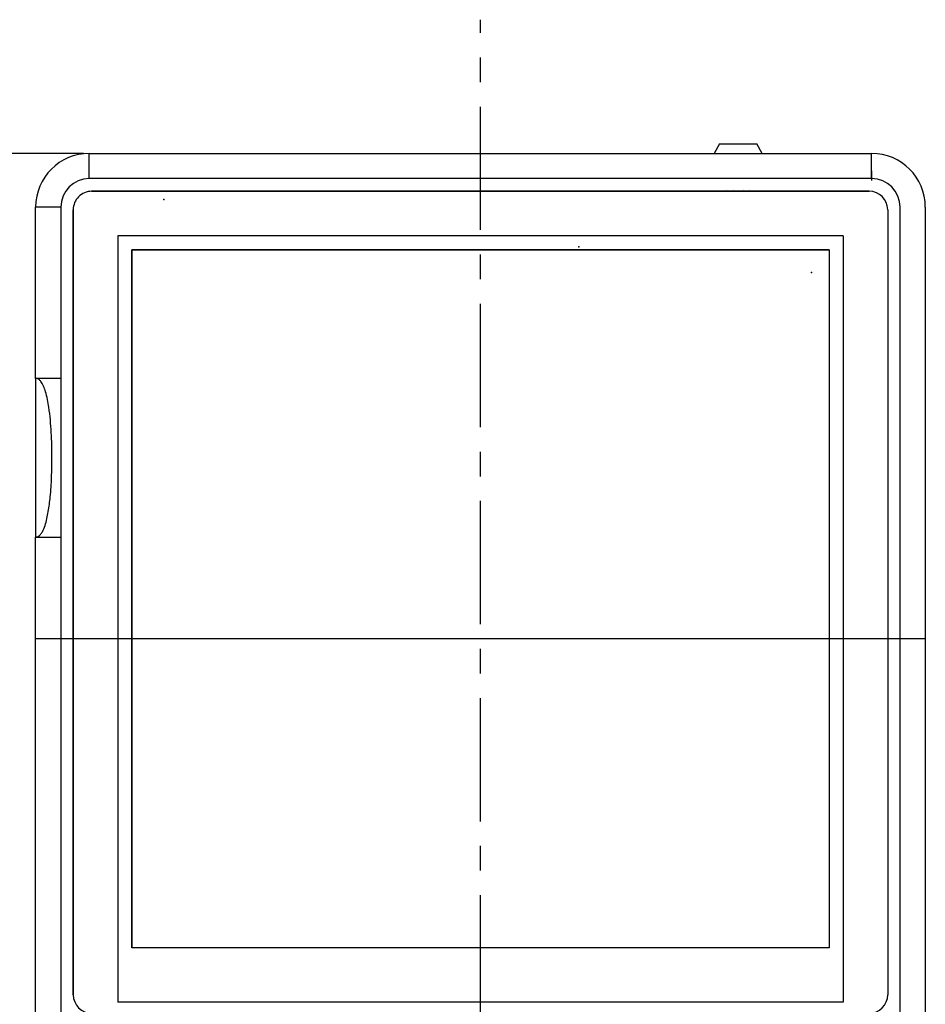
# Model space of a CAD drawing. Header units: inches. Extents: x 101 to 265, y 24 to 241.
# Tile 4 of 4: x 172 to 265, y 139 to 240. Entities that reach past the tile are written whole.
import ezdxf

# ---------------------------------------------------------------- set-up
doc = ezdxf.new("R2010")
doc.units = ezdxf.units.IN
doc.header["$MEASUREMENT"] = 0
doc.linetypes.add('CENTERX2', pattern=[20.32, 12.7, -2.54, 2.54, -2.54])
doc.styles.get("Standard").update_dxf_attribs({"font": 'simsun.ttc'})
doc.dimstyles.new('ISO-25', dxfattribs={"dimtxt": 2.5, "dimasz": 2.5, "dimexe": 1.25, "dimexo": 0.625, "dimtad": 1, "dimtxsty": 'Standard', "dimcen": 2.5, "dimadec": 0, "dimazin": 0, "dimtfac": 1, "dimtmove": 0, "dimatfit": 3, "dimfxl": 1, "dimarcsym": 0})

# ---------------------------------------------------------------- blocks, each defined once
blk = doc.blocks.new('*D21')
at = {"color": 0, "lineweight": -2}
for p, q in [((178.13, 226.24), (106.11, 226.24)), ((108.11, 222.16), (108.11, 158.07)), ((108.11, 86.85), (108.11, 150.94)), ((178.13, 82.77), (106.11, 82.77))]:
    blk.add_line(p, q, dxfattribs=at)
at = {"color": 0}
for points in [[(108.79, 222.16), (107.43, 222.16), (108.11, 226.24)], [(107.43, 86.85), (108.79, 86.85), (108.11, 82.77)]]:
    blk.add_solid(points, dxfattribs=at)
at = {"layer": 'Defpoints', "color": 0}
for p in [(178.13, 226.24), (108.11, 82.77), (178.13, 82.77)]:
    blk.add_point(p, dxfattribs=at)
at = {"color": 0, "insert": (108.11, 154.51), "char_height": 3.5, "attachment_point": 5}
blk.add_mtext('143,47', dxfattribs=at)

msp = doc.modelspace()

# ---------------------------------------------------------------- linework, layer by layer
at = {"color": 7, "linetype": 'CENTERX2'}
for p, q in [((219.066, 35.478), (219.066, 240.028)), ((201.214, 222.345), (214.714, 222.345))]:
    msp.add_line(p, q, dxfattribs=at)
at = {"color": 7, "linetype": 'Continuous', "lineweight": 25}
for p, q in [((243.733, 227.245), (243.156, 226.245)), ((243.733, 227.245), (247.558, 227.245)), ((248.136, 226.245), (247.558, 227.245)), ((178.716, 223.645), (178.716, 226.245)), ((178.716, 226.245), (259.416, 226.245)), ((178.716, 226.245), (181.088, 226.245)), ((259.416, 223.645), (259.416, 226.245)), ((259.416, 223.645), (178.716, 223.645)), ((178.961, 222.341), (259.171, 222.344)), ((244.447, 222.484), (244.447, 222.494)), ((245.144, 222.494), (245.145, 222.484)), ((246.147, 222.484), (246.147, 222.494)), ((246.844, 222.494), (246.845, 222.484)), ((175.778, 220.715), (173.178, 220.714)), ((173.18, 203.044), (173.178, 220.714)), ((175.778, 220.715), (175.78, 203.044)), ((177.064, 139.521), (177.061, 220.441)), ((261.071, 220.444), (261.074, 139.524)), ((262.353, 96.807), (262.353, 220.706)), ((264.953, 220.706), (264.953, 96.807)), ((183.101, 216.301), (255.031, 216.304)), ((183.103, 144.371), (183.101, 216.301)), ((255.031, 216.304), (255.033, 144.374)), ((173.18, 203.044), (173.181, 186.704)), ((175.78, 203.044), (173.18, 203.044)), ((175.78, 203.044), (175.78, 186.704)), ((173.18, 186.704), (175.78, 186.704)), ((173.18, 96.807), (173.18, 186.704)), ((175.78, 186.704), (175.78, 96.808)), ((255.033, 144.374), (183.103, 144.371))]:
    msp.add_line(p, q, dxfattribs=at)
at = {"color": 7, "linetype": 'Continuous'}
for p, q in [((259.416, 224.445), (259.416, 223.445)), ((259.171, 222.344), (178.961, 222.341)), ((177.061, 220.441), (177.064, 139.521)), ((261.071, 220.444), (261.074, 139.524)), ((256.481, 217.754), (181.651, 217.751)), ((181.651, 217.751), (181.654, 138.771)), ((256.481, 217.754), (256.484, 138.774)), ((255.031, 216.304), (183.101, 216.301)), ((183.101, 216.301), (183.103, 144.371)), ((255.031, 216.304), (255.033, 144.374)), ((255.033, 144.374), (183.103, 144.371)), ((256.484, 138.774), (181.654, 138.771))]:
    msp.add_line(p, q, dxfattribs=at)
msp.add_line((173.18, 176.254), (264.953, 176.254))
at = {"color": 7, "linetype": 'Continuous', "lineweight": 25}
for centre, radius, start, end in [((178.716, 220.707), 5.537, 90, 179.92797), ((259.415, 220.707), 5.538, 359.99279, 89.99279), ((178.716, 220.707), 2.937, 90, 179.86064), ((259.415, 220.707), 2.938, 359.99279, 89.98641), ((178.961, 220.441), 1.9, 90.002, 180.002), ((259.171, 220.444), 1.9, 0.002, 90.002), ((178.964, 139.521), 1.9, 180.002, 270.002), ((259.174, 139.524), 1.9, 270.002, 0.002)]:
    msp.add_arc(centre, radius, start, end, dxfattribs=at)
at = {"color": 7, "linetype": 'Continuous'}
for centre, start, end in [((178.961, 220.441), 90.002, 180.002), ((259.171, 220.444), 0.002, 90.002), ((178.964, 139.521), 180.002, 270.002), ((259.174, 139.524), 270.002, 0.002)]:
    msp.add_arc(centre, 1.9, start, end, dxfattribs=at)
at = {"color": 7, "linetype": 'Continuous', "lineweight": 25}
for points, knots in [([(174.87, 194.874), (174.857, 195.741), (174.83, 197.479), (174.651, 199.491), (174.412, 200.89), (174.235, 201.626), (174.012, 202.265), (173.76, 202.717), (173.493, 202.969), (173.244, 203.053), (173.204, 203.047), (173.18, 203.044)], [0, 0, 0, 0, 0.2626334, 0.5266635, 0.6102992, 0.6945642, 0.7578816, 0.821915, 0.8646894, 0.9173408, 1, 1, 1, 1]), ([(173.18, 186.704), (173.199, 186.702), (173.232, 186.699), (173.455, 186.758), (173.685, 186.951), (173.936, 187.32), (174.165, 187.889), (174.355, 188.594), (174.544, 189.577), (174.721, 190.996), (174.846, 192.851), (174.862, 194.199), (174.87, 194.874)], [0, 0, 0, 0, 0.0733279, 0.1281108, 0.1703713, 0.2125721, 0.2870326, 0.3621733, 0.4374789, 0.5917412, 0.7955516, 1, 1, 1, 1])]:
    msp.add_open_spline(points, degree=3, knots=knots, dxfattribs=at)
at = {"color": 7, "linetype": 'Continuous'}
for p in [(201.214, 222.345), (214.714, 222.345), (186.414, 221.499), (229.214, 216.607), (253.214, 213.957)]:
    msp.add_point(p, dxfattribs=at)

# ---------------------------------------------------------------- dimensions: what is measured, and where the dimension line sits
dim = msp.add_linear_dim(base=(108.1101, 82.7701), p1=(178.1263, 226.2447), p2=(178.1263, 82.7701), angle=90, dimstyle='ISO-25', override={"dimtxt": 3.5, "dimasz": 4.08, "dimexe": 2, "dimexo": 0, "dimgap": 1.524, "dimtih": 1, "dimtoh": 1, "dimzin": 0, "dimadec": 2, "dimtzin": 0})
dim.commit()
dim.dimension.update_dxf_attribs({"geometry": '*D21', "text_midpoint": (108.1101, 154.5074)})

doc.saveas('drawing.dxf')
